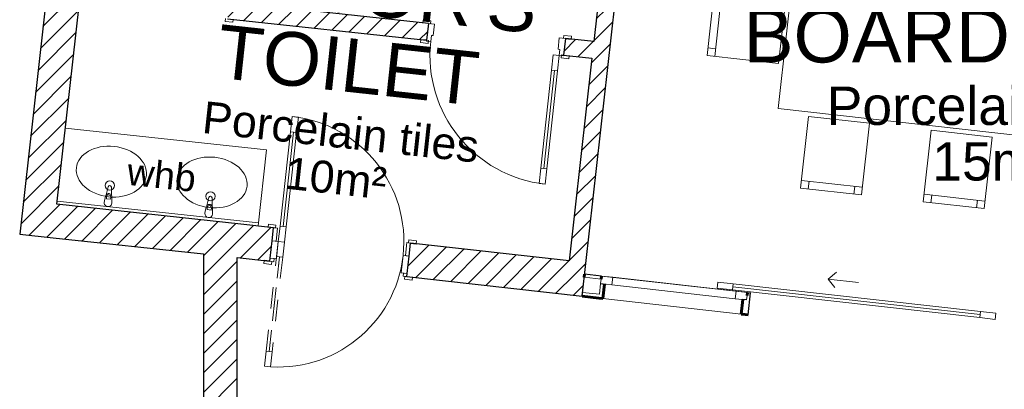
# Model space of a CAD drawing. Header units: millimetres. Extents: x -115474967 to 444143, y -74377 to 241828222.
# Tile 129 of 256: x -30756 to -24326, y 112652 to 115063. Entities that reach past the tile are written whole.
import ezdxf

# ---------------------------------------------------------------- set-up
doc = ezdxf.new("R2010")
doc.units = ezdxf.units.MM
doc.header["$MEASUREMENT"] = 0
doc.linetypes.add('Dashed', pattern=[280, 140, -140])
for name, color, linetype, lineweight in [('A_WALL LOAD_Pen_No__1', 7, 'Continuous', 30), ('A_WALL LOAD_Pen_No__3', 7, 'Continuous', 15), ('A_WALL LOAD_Pen_No__41', 7, 'Continuous', 60), ('A_WALL LOAD_Pen_No__6', 7, 'Continuous', 5), ('B_FURN LOOSE_Pen_No__4', 7, 'Continuous', 5), ('B_FURN LOOSE_Pen_No__6', 7, 'Continuous', 5), ('C_TEXT GA_Pen_No__6', 7, 'Continuous', 5), ('SEWER LINE_Pen_No__6', 7, 'Continuous', 5)]:
    doc.layers.add(name, color=color, linetype=linetype, lineweight=lineweight)
doc.layers.add('A_WALL LOAD_Pen_No__21', color=7, linetype='Continuous', lineweight=0, true_color=0x73a901)
doc.layers.add('A_WALL LOAD_Pen_No__7', color=7, linetype='Continuous', lineweight=5, true_color=0x3f3f3f)
doc.layers.add('B_FURN LOOSE', color=7, linetype='Continuous')
doc.styles.add('GENERATED_STYLE_2', font='arial.ttf')
pattern_1 = [(45, (2e-12, 39217.5), (-63.63961, 63.63961), [])]
pattern_2 = [(0, (2e-12, 39217.5), (0, 75), [0, -75])]

# ---------------------------------------------------------------- blocks, each defined once
blk = doc.blocks.new('Dining Table Rectangle 24[44]', base_point=(-24545.8, 75620.7))
at = {"layer": 'B_FURN LOOSE_Pen_No__4', "color": 7, "linetype": 'Continuous', "lineweight": 5}
for p, q in [((-25391.1, 76662.9), (-25385.6, 76712.6)), ((-25440.8, 76668.5), (-25043.3, 76624)), ((-25093, 76629.5), (-25087.4, 76679.2)), ((-24590, 76573.2), (-24584.5, 76622.9)), ((-24291.9, 76539.8), (-24286.3, 76589.4)), ((-24639.7, 76578.7), (-24242.2, 76534.2)), ((-23788.9, 76483.4), (-23783.4, 76533.1)), ((-23838.6, 76489), (-23441.1, 76444.4)), ((-23490.8, 76450), (-23485.2, 76499.7)), ((-26216.9, 75606.7), (-26172.4, 76004.2)), ((-26178, 75954.5), (-26227.6, 75960.1)), ((-26211.4, 75656.4), (-26261.1, 75661.9)), ((-22874.7, 75634.7), (-22919.2, 75237.2)), ((-22880.3, 75585), (-22830.6, 75579.4)), ((-22913.7, 75286.9), (-22864, 75281.3)), ((-25650.5, 74796.9), (-25253, 74752.4)), ((-25600.8, 74791.4), (-25606.4, 74741.7)), ((-25302.7, 74758), (-25308.3, 74708.3)), ((-24849.4, 74707.2), (-24451.9, 74662.6)), ((-24799.7, 74701.6), (-24805.3, 74651.9)), ((-24501.6, 74668.2), (-24507.2, 74618.5)), ((-24048.3, 74617.4), (-23650.8, 74572.9)), ((-23998.6, 74611.9), (-24004.2, 74562.2)), ((-23700.5, 74578.4), (-23706.1, 74528.8))]:
    blk.add_line(p, q, dxfattribs=at)
at = {"layer": 'B_FURN LOOSE_Pen_No__4', "color": 7, "linetype": 'Continuous', "lineweight": 5, "flags": 128}
for points in [[(-25487.6, 76251.1), (-25090.1, 76206.6), (-25037.7, 76673.6), (-25435.2, 76718.2)], [(-24686.5, 76161.3), (-24289, 76116.8), (-24236.6, 76583.9), (-24634.2, 76628.4)], [(-23885.4, 76071.6), (-23487.9, 76027), (-23435.5, 76494.1), (-23833.1, 76538.7)], [(-25802.2, 75266.8), (-23398.9, 74997.5), (-23289.4, 75974.6), (-25692.7, 76243.9)], [(-25799.5, 75559.9), (-25755, 75957.4), (-26222.1, 76009.8), (-26266.6, 75612.3)], [(-23292.1, 75681.5), (-23336.6, 75283.9), (-22869.6, 75231.6), (-22825, 75629.1)], [(-25603.8, 75214.3), (-25206.2, 75169.8), (-25258.6, 74702.7), (-25656.1, 74747.3)], [(-24802.7, 75124.6), (-24405.1, 75080), (-24457.5, 74613), (-24855, 74657.5)], [(-24001.6, 75034.8), (-23604.1, 74990.3), (-23656.4, 74523.2), (-24053.9, 74567.7)]]:
    blk.add_lwpolyline(points, close=True, dxfattribs=at)
blk = doc.blocks.new('Multi-Basin Counter 24[62]', base_point=(-29854.9, 74570.9))
at = {"layer": 'B_FURN LOOSE_Pen_No__6', "color": 7, "linetype": 'Continuous', "lineweight": 5}
for p, q in [((-30458.8, 75138.6), (-30512.3, 74641.5)), ((-29144.1, 74997.3), (-30458.8, 75138.6)), ((-29144.1, 74997.3), (-29197.5, 74500.2)), ((-29195.4, 74520.1), (-30510.1, 74661.4)), ((-30189.6, 74677.1), (-30188, 74691.9)), ((-30162.6, 74674.2), (-30189.6, 74677.1)), ((-30161, 74689), (-30162.6, 74674.2)), ((-29197.5, 74500.2), (-30512.3, 74641.5)), ((-29532.3, 74606.5), (-29530.7, 74621.3)), ((-29505.2, 74603.6), (-29532.3, 74606.5)), ((-29503.6, 74618.4), (-29505.2, 74603.6))]:
    blk.add_line(p, q, dxfattribs=at)
at = {"layer": 'B_FURN LOOSE_Pen_No__6', "color": 7, "linetype": 'Continuous', "lineweight": 5, "flags": 128}
for points in [[(-30153.9, 74648.3), (-30153.4, 74690.4, 0.12102), (-30155.6, 74700.2), (-30156.6, 74753.5, 0.882566), (-30178.7, 74755.9), (-30190.9, 74704, 0.12102), (-30195.2, 74694.9), (-30203.6, 74653.6, 1)], [(-29496.5, 74577.6), (-29496, 74619.7, 0.12102), (-29498.3, 74629.5), (-29499.2, 74682.9, 0.882566), (-29521.3, 74685.2), (-29533.5, 74633.3, 0.12102), (-29537.8, 74624.2), (-29546.3, 74582.9, 1)]]:
    blk.add_lwpolyline(points, format="xyb", close=True, dxfattribs=at)
at = {"layer": 'B_FURN LOOSE_Pen_No__6', "color": 7, "linetype": 'Continuous', "lineweight": 5}
for centre in [(-30166.6, 74764.2), (-29509.2, 74693.5)]:
    blk.add_circle(centre, 30, dxfattribs=at)
for centre, radius, start, end in [((-30174.5, 74690.7), 21.1, 26.63571, 141.09366), ((-30174.5, 74690.5), 13.6, 353.86468, 173.86468), ((-29517.1, 74620.1), 21.1, 26.63571, 141.09366), ((-29517.2, 74619.8), 13.6, 353.86468, 173.86468)]:
    blk.add_arc(centre, radius, start, end, dxfattribs=at)
for centre in [(-30156.9, 74854.8), (-29499.5, 74784.1)]:
    blk.add_ellipse(centre, major_axis=(-228.7, 24.6), ratio=0.717391, dxfattribs=at)

msp = doc.modelspace()

# ---------------------------------------------------------------- hatches: boundary and pattern name
at = {"layer": 'A_WALL LOAD_Pen_No__7', "linetype": 'Continuous', "lineweight": 5, "true_color": 0x3f3f3f}
h = msp.add_hatch(dxfattribs=at)
h.set_pattern_fill('HATCH__BRICK', color=250, style=0, pattern_type=2)
h.set_pattern_definition(pattern_1)
h.paths.add_polyline_path([(-30396.20094, 116870.62531), (-30755.52721, 113663.79528), (-30536.89542, 113639.29752), (-30177.56914, 116846.12759)])
h = msp.add_hatch(dxfattribs=at)
h.set_pattern_fill('HATCH__BRICK', color=250, style=0, pattern_type=2)
h.set_pattern_definition(pattern_1)
h.paths.add_polyline_path([(-26832.92896, 116471.35949), (-27166.99649, 113489.95267), (-27082.17664, 113259.08735), (-26723.61307, 116459.11061)])
h = msp.add_hatch(dxfattribs=at)
h.set_pattern_fill('HATCH__BRICK', color=250, style=0, pattern_type=2)
h.set_pattern_definition(pattern_1)
h.paths.add_polyline_path([(-29397.67496, 115069.75808), (-28098.38299, 114928.85564), (-28086.52349, 115038.21447), (-29385.81546, 115179.11691)])
h = msp.add_hatch(dxfattribs=at)
h.set_pattern_fill('HATCH__BRICK', color=250, style=0, pattern_type=2)
h.set_pattern_definition(pattern_1)
h.paths.add_polyline_path([(-27191.76948, 114941.18238), (-27203.62894, 114831.82355), (-27018.88436, 114811.78884), (-27006.6354, 114921.10541)])
h = msp.add_hatch(dxfattribs=at)
h.set_pattern_fill('HATCH__BRICK', color=250, style=0, pattern_type=2)
h.set_pattern_definition(pattern_1)
h.paths.add_polyline_path([(-29311.09358, 113729.89449), (-30512.27625, 113859.01283), (-30536.77426, 113640.37882), (-29335.08369, 113511.20589)])
h = msp.add_hatch(dxfattribs=at)
h.set_pattern_fill('HATCH__BRICK', color=250, style=0, pattern_type=2)
h.set_pattern_definition(pattern_1)
h.paths.add_polyline_path([(-29311.09358, 113729.8945), (-29335.08369, 113511.20589), (-29121.44063, 113487.29749), (-29096.97361, 113705.93272)])
h = msp.add_hatch(dxfattribs=at)
h.set_pattern_fill('HATCH__BRICK', color=250, style=0, pattern_type=2)
h.set_pattern_definition(pattern_1)
h.paths.add_polyline_path([(-28202.55674, 113605.84026), (-28227.02379, 113387.20503), (-27082.17664, 113259.08735), (-27166.99649, 113489.95269)])
h = msp.add_hatch(dxfattribs=at)
h.set_pattern_fill('HATCH__BRICK', color=250, style=0, pattern_type=2)
h.set_pattern_definition(pattern_1)
h.paths.add_polyline_path([(-29335.08368, 113511.20593), (-29555.08369, 113534.85428), (-29555.08369, 112500.48059), (-29335.08368, 112500.48059)])
h = msp.add_hatch(dxfattribs=at)
h.set_pattern_fill('HATCH__GYPSUM', color=250, style=0, pattern_type=2)
h.set_pattern_definition(pattern_2)
h.paths.add_polyline_path([(-27066.05501, 113403.19019), (-27068.27866, 113383.31417), (-26958.92873, 113371.08058), (-26956.70507, 113390.95652)])
h = msp.add_hatch(dxfattribs=at)
h.set_pattern_fill('HATCH__GYPSUM', color=250, style=0, pattern_type=2)
h.set_pattern_definition(pattern_2)
h.paths.add_polyline_path([(-26043.66673, 113142.90504), (-26018.82173, 113140.12548), (-26016.04217, 113164.97048), (-26008.25942, 113234.53648), (-26033.10442, 113237.31604)])

# ---------------------------------------------------------------- linework, layer by layer
at = {"layer": 'A_WALL LOAD_Pen_No__1', "color": 7, "linetype": 'Continuous', "lineweight": 30}
for p, q in [((-28086.5235, 115038.21448), (-28123.30783, 115042.20357)), ((-28086.5235, 115038.21448), (-28123.30783, 115042.20357)), ((-28086.5235, 115038.21448), (-28123.30783, 115042.20357)), ((-28086.5235, 115038.21448), (-28098.38298, 114928.85565)), ((-28086.5235, 115038.21448), (-28098.38298, 114928.85565)), ((-28086.5235, 115038.21448), (-28098.38298, 114928.85565)), ((-28098.38298, 114928.85565), (-28135.16731, 114932.84475)), ((-28098.38298, 114928.85565), (-28135.16731, 114932.84475)), ((-28098.38298, 114928.85565), (-28135.16731, 114932.84475)), ((-27191.76947, 114941.18239), (-27203.62895, 114831.82357)), ((-27191.76947, 114941.18239), (-27203.62895, 114831.82357)), ((-27191.76947, 114941.18239), (-27203.62895, 114831.82357)), ((-27191.76947, 114941.18239), (-27154.98514, 114937.1933)), ((-27191.76947, 114941.18239), (-27154.98514, 114937.1933)), ((-27191.76947, 114941.18239), (-27154.98514, 114937.1933)), ((-27203.62895, 114831.82357), (-27166.84462, 114827.83447)), ((-27203.62895, 114831.82357), (-27166.84462, 114827.83447)), ((-27203.62895, 114831.82357), (-27166.84462, 114827.83447)), ((-29096.97359, 113705.93273), (-29133.74406, 113710.04765)), ((-29096.97359, 113705.93273), (-29133.74406, 113710.04765)), ((-29096.97359, 113705.93273), (-29133.74406, 113710.04765)), ((-29106.42677, 113621.46003), (-29096.97359, 113705.93273)), ((-29106.42677, 113621.46003), (-29096.97359, 113705.93273)), ((-29106.42677, 113621.46003), (-29096.97359, 113705.93273)), ((-29119.21637, 113507.17343), (-29106.42677, 113621.46003)), ((-29119.21637, 113507.17343), (-29106.42677, 113621.46003)), ((-29119.21637, 113507.17343), (-29106.42677, 113621.46003)), ((-28212.00993, 113521.36755), (-28202.55675, 113605.84025)), ((-28212.00993, 113521.36755), (-28202.55675, 113605.84025)), ((-28212.00993, 113521.36755), (-28202.55675, 113605.84025)), ((-28202.55675, 113605.84025), (-28165.78628, 113601.72533)), ((-28202.55675, 113605.84025), (-28165.78628, 113601.72533)), ((-28202.55675, 113605.84025), (-28165.78628, 113601.72533)), ((-29121.44065, 113487.2975), (-29158.21112, 113491.41242)), ((-29121.44065, 113487.2975), (-29158.21112, 113491.41242)), ((-29121.44065, 113487.2975), (-29158.21112, 113491.41242)), ((-29121.44065, 113487.2975), (-29119.21637, 113507.17343)), ((-29121.44065, 113487.2975), (-29119.21637, 113507.17343)), ((-29121.44065, 113487.2975), (-29119.21637, 113507.17343)), ((-29121.44065, 113487.2975), (-29119.21637, 113507.17343)), ((-29121.44065, 113487.2975), (-29119.21637, 113507.17343)), ((-28224.79952, 113407.08095), (-28212.00993, 113521.36755)), ((-28224.79952, 113407.08095), (-28212.00993, 113521.36755)), ((-28224.79952, 113407.08095), (-28212.00993, 113521.36755)), ((-28227.0238, 113387.20502), (-28224.79952, 113407.08095)), ((-28227.0238, 113387.20502), (-28224.79952, 113407.08095)), ((-28227.0238, 113387.20502), (-28224.79952, 113407.08095)), ((-28227.0238, 113387.20502), (-28224.79952, 113407.08095)), ((-28227.0238, 113387.20502), (-28224.79952, 113407.08095)), ((-28227.0238, 113387.20502), (-28190.25333, 113383.09011)), ((-28227.0238, 113387.20502), (-28190.25333, 113383.09011)), ((-28227.0238, 113387.20502), (-28190.25333, 113383.09011)), ((-26962.26418, 113341.26654), (-26937.41918, 113338.48698)), ((-26008.25942, 113234.53648), (-26033.10442, 113237.31605)), ((-26002.70031, 113284.22649), (-25982.82431, 113282.00284)), ((-26002.70031, 113284.22649), (-25982.82431, 113282.00284)), ((-25998.94573, 113137.90184), (-25982.82431, 113282.00284)), ((-25998.94573, 113137.90184), (-25982.82431, 113282.00284))]:
    msp.add_line(p, q, dxfattribs=at)
for points in [[(-30396.20094, 116870.62531), (-30755.52721, 113663.79528)], [(-27082.17664, 113259.08735), (-26723.61307, 116459.11061)], [(-26832.92896, 116471.35949), (-27006.6354, 114921.10543)], [(-30512.27625, 113859.01283), (-30364.85928, 115174.64489)], [(-28086.52352, 115038.21448), (-29193.984, 115158.31363)], [(-29397.67495, 115069.75807), (-28098.38297, 114928.85565)], [(-27006.6354, 114921.10543), (-27191.76949, 114941.1824)], [(-27203.62895, 114831.82357), (-27018.88435, 114811.78884)], [(-27018.88435, 114811.78884), (-27166.99649, 113489.95267)], [(-29311.09358, 113729.89449), (-30512.27625, 113859.01283)], [(-29096.97359, 113705.93273), (-29311.09358, 113729.89449)], [(-30755.52721, 113663.79528), (-30536.89542, 113639.29752)], [(-30536.77426, 113640.37882), (-29555.08369, 113534.85428)], [(-27166.99649, 113489.95267), (-28202.55675, 113605.84025)], [(-29555.08369, 113534.85428), (-29555.08369, 112500.48062)], [(-29335.08369, 113511.20589), (-29121.44063, 113487.2975)], [(-29335.08369, 112500.48058), (-29335.08369, 113511.20589)], [(-28227.02379, 113387.20502), (-27082.17664, 113259.08735)], [(-26956.70506, 113390.95654), (-27066.05502, 113403.19015)], [(-27082.17643, 113259.08915), (-27079.39688, 113283.93415)]]:
    msp.add_lwpolyline(points, dxfattribs=at)
at = {"layer": 'A_WALL LOAD_Pen_No__21', "color": 64, "linetype": 'Continuous', "lineweight": 0, "true_color": 0x73a901}
for p, q in [((-26958.9287, 113371.08055), (-27068.27866, 113383.31414)), ((-26958.92871, 113371.08054), (-26962.26418, 113341.26654)), ((-26958.92871, 113371.08054), (-26962.26418, 113341.26654)), ((-26958.92871, 113371.08054), (-26962.26418, 113341.26654)), ((-26970.04693, 113271.70053), (-26962.26418, 113341.26654)), ((-27079.39688, 113283.93414), (-26970.04693, 113271.70053)), ((-26004.92396, 113264.35049), (-26008.25942, 113234.53648)), ((-26004.92396, 113264.35049), (-26008.25942, 113234.53648))]:
    msp.add_line(p, q, dxfattribs=at)
msp.add_lwpolyline([(-27079.39688, 113283.93415), (-27068.27866, 113383.31415)], dxfattribs=at)
at = {"layer": 'A_WALL LOAD_Pen_No__3', "color": 7, "linetype": 'Continuous', "lineweight": 15}
for p, q in [((-29412.64763, 115052.27039), (-29410.59917, 115071.15964)), ((-29362.93907, 115046.87972), (-29412.64763, 115052.27039)), ((-29360.89061, 115065.76897), (-29362.93907, 115046.87972)), ((-28123.30783, 115042.20357), (-28121.25938, 115061.09282)), ((-28073.59928, 115036.8129), (-28123.30783, 115042.20357)), ((-28121.25938, 115061.09282), (-28071.55082, 115055.70215)), ((-28071.55082, 115055.70215), (-28073.59928, 115036.8129)), ((-28137.21577, 114913.9555), (-28135.16731, 114932.84475)), ((-28087.50721, 114908.56482), (-28137.21577, 114913.9555)), ((-28135.16731, 114932.84475), (-28085.45875, 114927.45408)), ((-28085.45875, 114927.45408), (-28087.50721, 114908.56482)), ((-27204.6937, 114942.58397), (-27202.64524, 114961.47322)), ((-27154.98514, 114937.1933), (-27204.6937, 114942.58397)), ((-27202.64524, 114961.47322), (-27152.93668, 114956.08255)), ((-27152.93668, 114956.08255), (-27154.98514, 114937.1933)), ((-27218.60163, 114814.33589), (-27216.55317, 114833.22514)), ((-27168.89307, 114808.94522), (-27218.60163, 114814.33589)), ((-27216.55317, 114833.22514), (-27166.84462, 114827.83447)), ((-27166.84462, 114827.83447), (-27168.89307, 114808.94522)), ((-29133.74406, 113710.04765), (-29131.631, 113728.92978)), ((-29084.05424, 113704.48695), (-29133.74406, 113710.04765)), ((-29131.631, 113728.92978), (-29081.94118, 113723.36909)), ((-29106.42677, 113621.46003), (-29096.97359, 113705.93273)), ((-29096.97359, 113705.93273), (-29072.12868, 113703.15239)), ((-29081.94118, 113723.36909), (-29084.05424, 113704.48695)), ((-29072.12868, 113703.15239), (-29081.58186, 113618.67968)), ((-29081.58186, 113618.67968), (-29106.42677, 113621.46003)), ((-28215.4761, 113607.28603), (-28213.36304, 113626.16816)), ((-28213.36304, 113626.16816), (-28163.67321, 113620.60747)), ((-28163.67321, 113620.60747), (-28165.78628, 113601.72533)), ((-28236.85484, 113524.14789), (-28227.40166, 113608.6206)), ((-28227.40166, 113608.6206), (-28202.55675, 113605.84025)), ((-28165.78628, 113601.72533), (-28215.4761, 113607.28603)), ((-28202.55675, 113605.84025), (-28212.00993, 113521.36755)), ((-29160.32418, 113472.53028), (-29158.21112, 113491.41242)), ((-29158.21112, 113491.41242), (-29108.52129, 113485.85172)), ((-29121.44065, 113487.2975), (-29119.21637, 113507.17343)), ((-29119.21637, 113507.17343), (-29094.37146, 113504.39309)), ((-29094.37146, 113504.39309), (-29096.59573, 113484.51716)), ((-28212.00993, 113521.36755), (-28236.85484, 113524.14789)), ((-29110.63435, 113466.96959), (-29160.32418, 113472.53028)), ((-29096.59573, 113484.51716), (-29121.44065, 113487.2975)), ((-29108.52129, 113485.85172), (-29110.63435, 113466.96959)), ((-28251.86871, 113389.98537), (-28249.64443, 113409.8613)), ((-28227.0238, 113387.20502), (-28251.86871, 113389.98537)), ((-28249.64443, 113409.8613), (-28224.79952, 113407.08095)), ((-28242.05622, 113369.76867), (-28239.94315, 113388.6508)), ((-28192.36639, 113364.20797), (-28242.05622, 113369.76867)), ((-28239.94315, 113388.6508), (-28190.25333, 113383.09011)), ((-28224.79952, 113407.08095), (-28227.0238, 113387.20502)), ((-28190.25333, 113383.09011), (-28192.36639, 113364.20797)), ((-26956.70507, 113390.95654), (-26002.70031, 113284.22649)), ((-25476.19724, 113371.22813), (-25420.94813, 113415.35903)), ((-25277.43723, 113348.9917), (-25476.19724, 113371.22813)), ((-25476.19724, 113371.22813), (-25432.06634, 113315.97902)), ((-26947.98148, 113244.07598), (-26043.66673, 113142.90504))]:
    msp.add_line(p, q, dxfattribs=at)
for centre, radius, start, end in [((-27232.00481, 114829.87149), 844, 173.81071561, 263.81071561), ((-29066.67491, 113617.01148), 820, 353.614705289, 83.614705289), ((-29066.67491, 113617.01148), 820, 263.614705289, 353.614705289)]:
    msp.add_arc(centre, radius, start, end, dxfattribs=at)
at = {"layer": 'A_WALL LOAD_Pen_No__41', "color": 7, "linetype": 'Continuous', "lineweight": 60}
for p, q in [((-26956.70507, 113390.95654), (-26958.92871, 113371.08054)), ((-26956.70507, 113390.95654), (-26958.92871, 113371.08054)), ((-26956.70507, 113390.95654), (-26958.92871, 113371.08054)), ((-26937.41918, 113338.48698), (-26947.98148, 113244.07598)), ((-26937.41918, 113338.48698), (-26947.98148, 113244.07598)), ((-26972.82648, 113246.85553), (-26947.98148, 113244.07598)), ((-26972.82648, 113246.85553), (-26947.98148, 113244.07598)), ((-26033.10442, 113237.31604), (-26043.66673, 113142.90504)), ((-26033.10442, 113237.31604), (-26043.66673, 113142.90504)), ((-26002.70031, 113284.22649), (-26004.92396, 113264.35049)), ((-26002.70031, 113284.22649), (-26004.92396, 113264.35049)), ((-26018.82173, 113140.12548), (-26043.66673, 113142.90504)), ((-26018.82173, 113140.12547), (-26043.66673, 113142.90503)), ((-26018.82173, 113140.12548), (-25998.94573, 113137.90184))]:
    msp.add_line(p, q, dxfattribs=at)
for points in [[(-27068.27866, 113383.31415), (-27066.05502, 113403.19015)], [(-27082.17643, 113259.08915), (-26972.8265, 113246.85553)]]:
    msp.add_lwpolyline(points, dxfattribs=at)
at = {"layer": 'A_WALL LOAD_Pen_No__6', "color": 7, "linetype": 'Continuous', "lineweight": 5}
for p, q in [((-28098.92205, 114923.88479), (-28086.5235, 115038.21448)), ((-28086.5235, 115038.21448), (-28046.75666, 115033.90194)), ((-28046.75666, 115033.90194), (-28054.84266, 114959.3391)), ((-28071.08525, 114920.86602), (-28098.92205, 114923.88479)), ((-28066.77272, 114960.63286), (-28071.08525, 114920.86602)), ((-28054.84266, 114959.3391), (-28066.77272, 114960.63286)), ((-27239.62232, 114870.93209), (-27231.53632, 114945.49493)), ((-27231.53632, 114945.49493), (-27191.76947, 114941.18239)), ((-27191.76947, 114941.18239), (-27204.16801, 114826.85271)), ((-27227.69227, 114869.63833), (-27239.62232, 114870.93209)), ((-27232.00481, 114829.87149), (-27227.69227, 114869.63833)), ((-27271.77165, 114834.18402), (-27282.553, 114734.76691)), ((-27232.00481, 114829.87149), (-27271.77165, 114834.18402)), ((-27242.78615, 114730.45437), (-27232.00481, 114829.87149)), ((-27204.16801, 114826.85271), (-27232.00481, 114829.87149)), ((-27332.10142, 114092.36442), (-27262.66957, 114732.61064)), ((-27282.553, 114734.76691), (-27242.78615, 114730.45437)), ((-28975.47954, 114431.9246), (-28986.60092, 114332.54495)), ((-28935.72768, 114427.47605), (-28975.47954, 114431.9246)), ((-28946.84906, 114328.0964), (-28935.72768, 114427.47605)), ((-28966.72499, 114330.32068), (-29035.6776, 113714.16685)), ((-28986.60092, 114332.54495), (-28946.84906, 114328.0964)), ((-27351.98484, 114094.52069), (-27362.76618, 113995.10358)), ((-27312.218, 114090.20816), (-27351.98484, 114094.52069)), ((-27322.99934, 113990.79104), (-27312.218, 114090.20816)), ((-27362.76618, 113995.10358), (-27322.99934, 113990.79104)), ((-29055.55353, 113716.39113), (-29066.67491, 113617.01148)), ((-29015.80167, 113711.94257), (-29055.55353, 113716.39113)), ((-29026.92305, 113612.56292), (-29015.80167, 113711.94257)), ((-29119.21637, 113507.17343), (-29106.42677, 113621.46003)), ((-29106.42677, 113621.46003), (-29066.67491, 113617.01148)), ((-29066.67491, 113617.01148), (-29079.46451, 113502.72488)), ((-29066.67491, 113617.01148), (-29026.92305, 113612.56292)), ((-29079.46451, 113502.72488), (-29119.21637, 113507.17343)), ((-28264.55138, 113411.5295), (-28251.76179, 113525.8161)), ((-28251.76179, 113525.8161), (-28212.00993, 113521.36755)), ((-28212.00993, 113521.36755), (-28224.79952, 113407.08095)), ((-28224.79952, 113407.08095), (-28264.55138, 113411.5295)), ((-26882.17006, 113382.61788), (-26956.70507, 113390.95654)), ((-26887.72917, 113332.92787), (-26882.17006, 113382.61788)), ((-26077.23532, 113292.56515), (-26882.17006, 113382.61788)), ((-26962.26418, 113341.26654), (-26887.72917, 113332.92787)), ((-26887.72917, 113332.92787), (-26082.79442, 113242.87515)), ((-26196.45712, 113351.18392), (-26200.90441, 113311.43192)), ((-26200.90441, 113311.43192), (-26101.52441, 113300.31371)), ((-26097.07712, 113340.06571), (-26196.45712, 113351.18392)), ((-26101.52441, 113300.31371), (-26097.07712, 113340.06571)), ((-24482.25742, 113139.28168), (-26099.30076, 113320.18971)), ((-26077.23532, 113292.56515), (-26082.79442, 113242.87515)), ((-26082.79442, 113242.87515), (-26008.25942, 113234.53648)), ((-26002.70031, 113284.22649), (-26077.23532, 113292.56515)), ((-24480.03378, 113159.15768), (-24484.48106, 113119.40568)), ((-24484.48106, 113119.40568), (-24385.10106, 113108.28746)), ((-24380.65377, 113148.03946), (-24480.03378, 113159.15768)), ((-24385.10106, 113108.28746), (-24380.65377, 113148.03946))]:
    msp.add_line(p, q, dxfattribs=at)
at = {"layer": 'A_WALL LOAD_Pen_No__6', "color": 7, "linetype": 'Dashed', "lineweight": 5}
for p, q in [((-29077.7963, 113517.63183), (-29066.67491, 113617.01148)), ((-29066.67491, 113617.01148), (-29026.92305, 113612.56292)), ((-29026.92305, 113612.56292), (-29038.04444, 113513.18327)), ((-29126.87297, 112899.25372), (-29057.92037, 113515.40755)), ((-29038.04444, 113513.18327), (-29077.7963, 113517.63183)), ((-29157.87029, 112802.09835), (-29146.7489, 112901.478)), ((-29146.7489, 112901.478), (-29106.99704, 112897.02944)), ((-29106.99704, 112897.02944), (-29118.11843, 112797.6498)), ((-29118.11843, 112797.6498), (-29157.87029, 112802.09835))]:
    msp.add_line(p, q, dxfattribs=at)
at = {"layer": 'A_WALL LOAD_Pen_No__6', "color": 7, "linetype": 'Continuous', "lineweight": 5}
for points in [[(-27332.10142, 114092.36442), (-27262.66957, 114732.61064), (-27282.553, 114734.76691), (-27351.98484, 114094.52069)], [(-27312.218, 114090.20816), (-27242.78615, 114730.45437), (-27262.66957, 114732.61064), (-27332.10142, 114092.36442)], [(-28986.60092, 114332.54495), (-29055.55353, 113716.39113), (-29035.6776, 113714.16685), (-28966.72499, 114330.32068)], [(-28966.72499, 114330.32068), (-29035.6776, 113714.16685), (-29015.80167, 113711.94257), (-28946.84906, 114328.0964)], [(-24482.25742, 113139.28168), (-26099.30076, 113320.18971), (-26101.52441, 113300.31371), (-24484.48106, 113119.40568)], [(-24480.03378, 113159.15768), (-26097.07712, 113340.06571), (-26099.30076, 113320.18971), (-24482.25742, 113139.28168)]]:
    msp.add_lwpolyline(points, close=True, dxfattribs=at)
at = {"layer": 'A_WALL LOAD_Pen_No__6', "color": 7, "linetype": 'Dashed', "lineweight": 5}
for points in [[(-29146.7489, 112901.478), (-29077.7963, 113517.63183), (-29057.92037, 113515.40755), (-29126.87297, 112899.25372)], [(-29126.87297, 112899.25372), (-29057.92037, 113515.40755), (-29038.04444, 113513.18327), (-29106.99704, 112897.02944)]]:
    msp.add_lwpolyline(points, close=True, dxfattribs=at)

# ---------------------------------------------------------------- block references
at = {"layer": 'B_FURN LOOSE', "color": 7, "linetype": 'Continuous', "lineweight": 5}
for name, p in [('Dining Table Rectangle 24[44]', (-24545.81768, 114838.18795)), ('Multi-Basin Counter 24[62]', (-29854.90004, 113788.3497))]:
    msp.add_blockref(name, p, dxfattribs=at)

# ---------------------------------------------------------------- texts
at = {"layer": 'C_TEXT GA_Pen_No__6', "color": 7, "linetype": 'Continuous', "lineweight": 5, "insert": (-28620.2896, 114686.25777), "char_height": 350, "width": 3948.0644195, "attachment_point": 5, "rotation": 353.81071561, "line_spacing_factor": 0.874038, "style": 'GENERATED_STYLE_2'}
msp.add_mtext("\\A1;{\\pqc;\\fArial|b0|i0|c0|p34;VISITOR'S TOILET\\P\\pqc;\\fArial|b0|i0|c0|p34;\\H0.595238x;Porcelain tiles\\P\\pqc;\\fArial|b0|i0|c0|p34;10m²}", dxfattribs=at)
at = {"layer": 'C_TEXT GA_Pen_No__6', "color": 7, "linetype": 'Continuous', "lineweight": 5, "insert": (-24398.21664, 114572.42674), "char_height": 350, "attachment_point": 5, "line_spacing_factor": 0.870101, "style": 'GENERATED_STYLE_2'}
msp.add_mtext('\\A1;{\\pqc;\\fArial|b0|i0|c0|p34;BOARDROOM\\P\\pqc;\\fArial|b0|i0|c0|p34;\\H0.714286x;Porcelain tiles\\P\\pqc;\\fArial|b0|i0|c0|p34;15m²}', dxfattribs=at)
at = {"layer": 'SEWER LINE_Pen_No__6', "color": 7, "linetype": 'Continuous', "lineweight": 5, "insert": (-29828.70259, 114049.10469), "char_height": 175, "attachment_point": 5, "rotation": 353.985475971, "style": 'GENERATED_STYLE_2'}
msp.add_mtext('\\A1;{\\pqc;\\fArial|b0|i0|c0|p34;whb}', dxfattribs=at)

doc.saveas('drawing.dxf')
